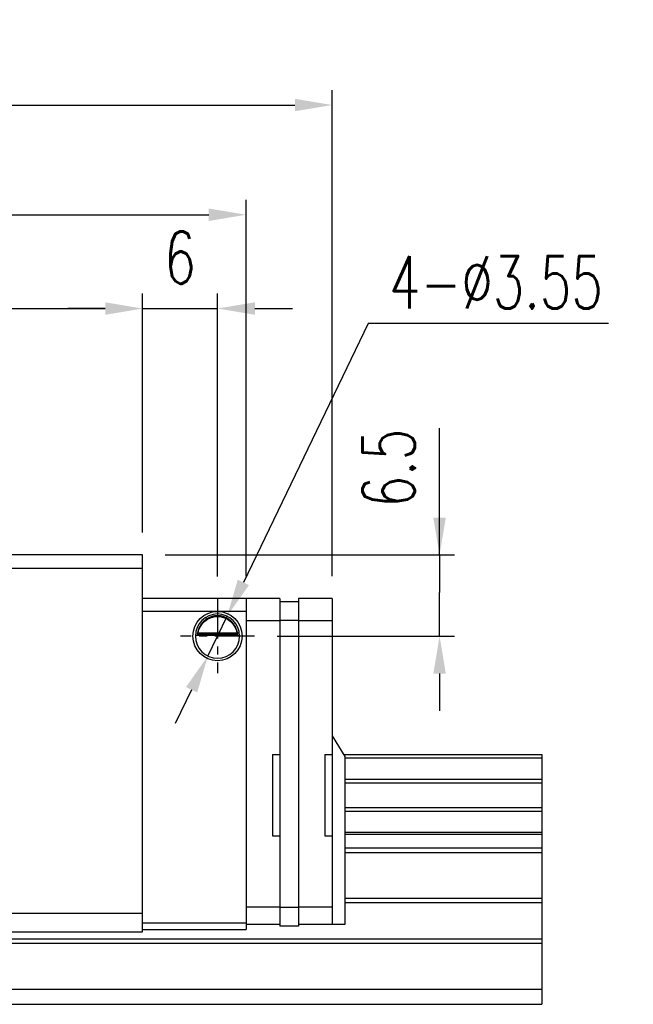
# Model space of a CAD drawing. Header units: millimetres. Extents: x 33 to 346, y 86 to 208.
# Tile 52 of 52: x 297 to 346, y 104 to 183. Entities that reach past the tile are written whole.
import ezdxf

# ---------------------------------------------------------------- set-up
doc = ezdxf.new("R2010")
doc.units = ezdxf.units.MM
doc.header["$PDSIZE"] = -1
doc.linetypes.add('CENTER', pattern=[10.16, 6.35, -1.27, 1.27, -1.27])
for name, color, linetype in [('2', 7, 'Continuous'), ('CL', 1, 'CENTER'), ('DIM', 4, 'Continuous'), ('OUT', 3, 'Continuous')]:
    doc.layers.add(name, color=color, linetype=linetype)
doc.styles.add('DIM-7', font='SIMPLEX.shx', dxfattribs={"width": 0.7, "bigfont": 'chineset.shx'})
doc.dimstyles.new('CNS', dxfattribs={"dimtxt": 3.5, "dimasz": 2.5, "dimexe": 1, "dimexo": 1.5, "dimgap": 0.09, "dimtad": 0, "dimdsep": 46, "dimtxsty": 'DIM-7', "dimcen": 0.09, "dimclrd": 1, "dimclre": 1, "dimclrt": 4, "dimadec": 0, "dimazin": 0, "dimtfac": 1, "dimtix": 1, "dimtmove": 2, "dimatfit": 3, "dimfxl": 1, "dimtvp": 0.971429, "dimtolj": 1, "dimarcsym": 0})
doc.dimstyles.new('CNSx1 (指線專用)', dxfattribs={"dimscale": 0.8, "dimtxt": 3.5, "dimasz": 2.5, "dimexe": 1, "dimexo": 1.5, "dimgap": 1, "dimtad": 1, "dimtih": 1, "dimtoh": 1, "dimdsep": 46, "dimtxsty": 'DIM-7', "dimcen": 0.09, "dimclrd": 256, "dimclre": 256, "dimclrt": 4, "dimadec": 0, "dimazin": 0, "dimtfac": 1, "dimtix": 1, "dimtmove": 1, "dimatfit": 3, "dimfxl": 1, "dimtvp": 0.971429, "dimtolj": 1, "dimarcsym": 0})

# ---------------------------------------------------------------- blocks, each defined once
blk = doc.blocks.new('*D66')
at = {"layer": 'DEFPOINTS', "color": 0, "transparency": 16777216}
for p in [(307.073, 159.984), (219.073, 140.243), (307.073, 140.243)]:
    blk.add_point(p, dxfattribs=at)
at = {"layer": 'DIM', "color": 7, "lineweight": -2, "transparency": 16777216}
for p, q in [((219.073, 142.043), (219.073, 161.184)), ((307.073, 142.043), (307.073, 161.184)), ((222.073, 159.984), (304.073, 159.984))]:
    blk.add_line(p, q, dxfattribs=at)
at = {"layer": 'DIM', "color": 7, "transparency": 16777216}
for points in [[(222.073, 160.484), (222.073, 159.484), (219.073, 159.984)], [(304.073, 160.484), (304.073, 159.484), (307.073, 159.984)]]:
    blk.add_solid(points, dxfattribs=at)
at = {"layer": 'DIM', "color": 7, "transparency": 16777216, "insert": (263.073, 164.064), "char_height": 4.2, "attachment_point": 5, "style": 'DIM-7'}
blk.add_mtext('\\A1;88', dxfattribs=at)
blk = doc.blocks.new('*D67')
at = {"layer": 'DEFPOINTS', "color": 0, "transparency": 16777216}
for p in [(315.373, 167.497), (210.773, 136.743), (315.373, 136.743)]:
    blk.add_point(p, dxfattribs=at)
at = {"layer": 'DIM', "color": 7, "lineweight": -2, "transparency": 16777216}
for p, q in [((210.773, 138.543), (210.773, 168.697)), ((315.373, 138.543), (315.373, 168.697)), ((213.773, 167.497), (312.373, 167.497))]:
    blk.add_line(p, q, dxfattribs=at)
at = {"layer": 'DIM', "color": 7, "transparency": 16777216}
for points in [[(213.773, 167.997), (213.773, 166.997), (210.773, 167.497)], [(312.373, 167.997), (312.373, 166.997), (315.373, 167.497)]]:
    blk.add_solid(points, dxfattribs=at)
at = {"layer": 'DIM', "color": 7, "transparency": 16777216, "insert": (263.073, 171.577), "char_height": 4.2, "attachment_point": 5, "style": 'DIM-7'}
blk.add_mtext('\\A1;104.6', dxfattribs=at)
blk = doc.blocks.new('*D68')
at = {"layer": 'DEFPOINTS', "color": 0, "transparency": 16777216}
for p in [(322.273, 176.289), (203.873, 136.743), (322.273, 136.743)]:
    blk.add_point(p, dxfattribs=at)
at = {"layer": 'DIM', "color": 7, "lineweight": -2, "transparency": 16777216}
for p, q in [((203.873, 138.543), (203.873, 177.489)), ((322.273, 138.543), (322.273, 177.489)), ((206.873, 176.289), (319.273, 176.289))]:
    blk.add_line(p, q, dxfattribs=at)
at = {"layer": 'DIM', "color": 7, "transparency": 16777216}
for points in [[(206.873, 176.789), (206.873, 175.789), (203.873, 176.289)], [(319.273, 176.789), (319.273, 175.789), (322.273, 176.289)]]:
    blk.add_solid(points, dxfattribs=at)
at = {"layer": 'DIM', "color": 7, "transparency": 16777216, "insert": (263.073, 180.369), "char_height": 4.2, "attachment_point": 5, "style": 'DIM-7'}
blk.add_mtext('\\A1;118.4', dxfattribs=at)
blk = doc.blocks.new('*D69')
at = {"layer": 'DEFPOINTS', "color": 0, "transparency": 16777216}
for p in [(313.073, 159.984), (307.073, 140.243), (313.073, 136.718)]:
    blk.add_point(p, dxfattribs=at)
at = {"layer": 'DIM', "color": 7, "lineweight": -2, "transparency": 16777216}
for p, q in [((307.073, 142.043), (307.073, 161.184)), ((313.073, 138.518), (313.073, 161.184)), ((304.073, 159.984), (301.073, 159.984)), ((307.073, 159.984), (313.073, 159.984)), ((316.073, 159.984), (319.073, 159.984))]:
    blk.add_line(p, q, dxfattribs=at)
at = {"layer": 'DIM', "color": 7, "transparency": 16777216}
for points in [[(304.073, 160.484), (304.073, 159.484), (307.073, 159.984)], [(316.073, 160.484), (316.073, 159.484), (313.073, 159.984)]]:
    blk.add_solid(points, dxfattribs=at)
at = {"layer": 'DIM', "color": 7, "transparency": 16777216, "insert": (310.073, 164.064), "char_height": 4.2, "attachment_point": 5, "style": 'DIM-7'}
blk.add_mtext('\\A1;6', dxfattribs=at)
blk = doc.blocks.new('*D70')
at = {"layer": 'DEFPOINTS', "color": 0, "transparency": 16777216}
for p in [(307.073, 140.243), (316.048, 133.743), (330.874, 133.743)]:
    blk.add_point(p, dxfattribs=at)
at = {"layer": 'DIM', "color": 7, "lineweight": -2, "transparency": 16777216}
for p, q in [((330.874, 140.243), (330.874, 150.392)), ((330.874, 143.243), (330.874, 146.243)), ((308.873, 140.243), (332.074, 140.243)), ((330.874, 140.243), (330.874, 137.243)), ((330.874, 136.743), (330.874, 137.243)), ((330.874, 133.743), (330.874, 136.743)), ((317.848, 133.743), (332.074, 133.743)), ((330.874, 130.743), (330.874, 127.743))]:
    blk.add_line(p, q, dxfattribs=at)
at = {"layer": 'DIM', "color": 7, "transparency": 16777216}
for points in [[(330.374, 143.243), (331.374, 143.243), (330.874, 140.243)], [(330.374, 130.743), (331.374, 130.743), (330.874, 133.743)]]:
    blk.add_solid(points, dxfattribs=at)
at = {"layer": 'DIM', "color": 7, "transparency": 16777216, "insert": (326.794, 147.204), "char_height": 4.2, "attachment_point": 5, "rotation": 90, "style": 'DIM-7'}
blk.add_mtext('\\A1;6.5', dxfattribs=at)
blk = doc.blocks.new('*D71')
at = {"layer": 'DEFPOINTS', "color": 0, "transparency": 16777216}
for p in [(313.845, 135.342), (312.302, 132.145)]:
    blk.add_point(p, dxfattribs=at)
at = {"layer": 'DIM', "color": 0, "lineweight": -2, "transparency": 16777216}
for p, q in [((325.157, 158.785), (315.149, 138.044)), ((344.417, 158.785), (325.157, 158.785)), ((312.302, 132.145), (313.845, 135.342)), ((310.998, 129.443), (309.694, 126.741))]:
    blk.add_line(p, q, dxfattribs=at)
at = {"layer": 'DIM', "color": 0, "transparency": 16777216}
for points in [[(314.698, 138.261), (315.599, 137.827), (313.845, 135.342)], [(310.548, 129.66), (311.449, 129.226), (312.302, 132.145)]]:
    blk.add_solid(points, dxfattribs=at)
at = {"layer": 'DIM', "color": 0, "transparency": 16777216, "insert": (335.387, 162.085), "char_height": 4.2, "attachment_point": 5, "style": 'DIM-7'}
blk.add_mtext('\\A1;4-∅3.55', dxfattribs=at)

msp = doc.modelspace()

# ---------------------------------------------------------------- linework, layer by layer
at = {"layer": '2', "color": 0, "linetype": 'Continuous'}
for p, q in [((315.373, 136.743), (307.073, 136.743)), ((322.273, 136.743), (319.573, 136.743)), ((307.073, 135.743), (315.373, 135.743)), ((314.848, 133.793), (311.299, 133.793)), ((311.442, 133.926), (314.705, 133.926)), ((311.518, 133.993), (314.628, 133.993)), ((315.373, 110.743), (307.073, 110.743)), ((307.073, 110.243), (315.373, 110.243))]:
    msp.add_line(p, q, dxfattribs=at)
at = {"layer": '2', "color": 0, "linetype": 'Continuous', "extrusion": (0, 0, -1)}
for radius, start, end in [(1.975, 270, 90), (1.975, 90, 270), (1.575, 9.1332, 90), (1.575, 90, 170.8668)]:
    msp.add_arc((-313.073, 133.743), radius, start, end, dxfattribs=at)
at = {"layer": '2', "color": 0, "linetype": 'Continuous'}
for start, end in [(90, 270), (270, 90)]:
    msp.add_arc((313.073, 133.743), 1.775, start, end, dxfattribs=at)
for points, knots in [([(313.073, 135.374), (312.922, 135.374), (312.77, 135.351), (312.452, 135.255), (312.287, 135.171), (312.016, 134.972), (311.903, 134.862), (311.731, 134.642), (311.664, 134.536), (311.558, 134.322), (311.517, 134.212), (311.468, 134.045), (311.453, 133.982), (311.442, 133.926)], [0, 0, 0, 0, 0.183798, 0.183798, 0.410489, 0.410489, 0.600027, 0.600027, 0.749109, 0.749109, 0.899192, 0.899192, 1, 1, 1, 1]), ([(314.705, 133.926), (314.689, 134.002), (314.667, 134.092), (314.604, 134.281), (314.561, 134.383), (314.456, 134.579), (314.393, 134.675), (314.221, 134.887), (314.102, 134.997), (313.843, 135.178), (313.698, 135.25), (313.396, 135.348), (313.234, 135.374), (313.073, 135.374)], [0, 0, 0, 0, 0.137686, 0.137686, 0.275472, 0.275472, 0.412356, 0.412356, 0.606431, 0.606431, 0.804639, 0.804639, 1, 1, 1, 1])]:
    msp.add_open_spline(points, degree=3, knots=knots, dxfattribs=at)
msp.add_open_spline([(311.518, 133.993), (311.493, 133.971), (311.467, 133.949), (311.442, 133.926)], degree=3, dxfattribs=at)
at = {"layer": 'CL', "color": 0, "ltscale": 0.5}
for p, q in [((313.073, 136.718), (313.073, 130.768)), ((316.048, 133.743), (310.098, 133.743))]:
    msp.add_line(p, q, dxfattribs=at)
at = {"layer": 'OUT', "color": 0}
for p, q in [((307.073, 140.243), (219.073, 140.243)), ((307.073, 110.043), (307.073, 140.243)), ((219.073, 139.193), (307.073, 139.193)), ((315.373, 136.743), (315.373, 110.243)), ((318.073, 136.743), (315.373, 136.743)), ((318.073, 136.743), (318.073, 110.493)), ((319.573, 136.493), (318.073, 136.493)), ((319.573, 136.743), (319.573, 110.493)), ((322.273, 136.743), (322.273, 110.643)), ((318.073, 134.969), (315.373, 134.969)), ((319.573, 134.993), (318.073, 134.993)), ((322.273, 134.969), (319.573, 134.969)), ((322.273, 125.743), (323.273, 124.09)), ((317.473, 124.243), (317.473, 117.743)), ((317.473, 124.243), (318.073, 124.243)), ((321.673, 124.243), (321.673, 117.743)), ((321.673, 124.243), (322.273, 124.243)), ((323.181, 124.243), (339.073, 124.243)), ((323.273, 124.09), (323.273, 110.643)), ((323.273, 123.987), (339.073, 123.987)), ((339.073, 124.243), (339.073, 104.243)), ((323.273, 122.277), (339.073, 122.277)), ((323.273, 121.983), (339.073, 121.983)), ((323.273, 120.002), (339.073, 120.002)), ((323.273, 119.708), (339.073, 119.708)), ((317.473, 117.743), (318.073, 117.743)), ((321.673, 117.743), (322.273, 117.743)), ((323.273, 118.028), (339.073, 118.028)), ((323.273, 117.863), (339.073, 117.863)), ((323.273, 116.769), (339.073, 116.769)), ((323.273, 116.416), (339.073, 116.416)), ((318.073, 112.018), (315.373, 112.018)), ((322.273, 112.018), (319.573, 112.018)), ((323.273, 112.75), (339.073, 112.75)), ((323.273, 112.397), (339.073, 112.397)), ((219.073, 111.543), (307.073, 111.543)), ((319.573, 111.993), (318.073, 111.993)), ((318.073, 110.643), (315.373, 110.643)), ((319.573, 110.493), (318.073, 110.493)), ((323.273, 110.643), (319.573, 110.643)), ((219.073, 110.043), (307.073, 110.043)), ((185.593, 109.136), (339.073, 109.136)), ((185.648, 109.489), (339.073, 109.489)), ((184.471, 105.443), (339.073, 105.443)), ((148.073, 104.243), (339.073, 104.243))]:
    msp.add_line(p, q, dxfattribs=at)
for points in [[(314.705, 133.926), (314.68, 133.949), (314.654, 133.971), (314.628, 133.993)], [(314.848, 133.793), (314.848, 133.777), (314.848, 133.76), (314.848, 133.743)]]:
    msp.add_open_spline(points, degree=3, dxfattribs=at)

# ---------------------------------------------------------------- dimensions: what is measured, and where the dimension line sits
at = {"layer": 'DIM', "color": 0}
for base, p1, p2, picture, middle in [((322.273, 176.289), (203.873, 136.743), (322.273, 136.743), '*D68', (263.073, 180.369)), ((315.373, 167.497), (210.773, 136.743), (315.373, 136.743), '*D67', (263.073, 171.577))]:
    dim = msp.add_linear_dim(base=base, p1=p1, p2=p2, dimstyle='CNS', override={"dimscale": 1.2, "dimclrd": 7, "dimclre": 7, "dimclrt": 7}, dxfattribs=at)
    dim.commit()
    dim.dimension.update_dxf_attribs({"geometry": picture, "text_midpoint": middle})
for base, p1, p2, picture, middle in [((307.073, 159.984), (219.073, 140.243), (307.073, 140.243), '*D66', (263.073, 164.064)), ((313.073, 159.984), (307.073, 140.243), (313.073, 136.718), '*D69', (310.073, 164.064))]:
    dim = msp.add_linear_dim(base=base, p1=p1, p2=p2, angle=180, dimstyle='CNS', override={"dimscale": 1.2, "dimclrd": 7, "dimclre": 7, "dimclrt": 7}, dxfattribs=at)
    dim.commit()
    dim.dimension.update_dxf_attribs({"geometry": picture, "text_midpoint": middle})
dim = msp.add_diameter_dim_2p(p1=(312.302, 132.145), p2=(313.845, 135.342), text='4-<>', dimstyle='CNSx1 (指線專用)', override={"dimscale": 1.2, "dimclrd": 0, "dimclre": 0, "dimclrt": 0}, dxfattribs=at)
dim.commit()
dim.dimension.update_dxf_attribs({"geometry": '*D71', "text_midpoint": (325.157, 158.785), "dimtype": 163})
dim = msp.add_linear_dim(base=(330.874, 133.743), p1=(307.073, 140.243), p2=(316.048, 133.743), angle=270, dimstyle='CNS', override={"dimscale": 1.2, "dimclrd": 7, "dimclre": 7, "dimclrt": 7, "dimtmove": 0}, dxfattribs=at)
dim.commit()
dim.dimension.update_dxf_attribs({"geometry": '*D70', "text_midpoint": (330.874, 147.204), "dimtype": 160})

doc.saveas('drawing.dxf')
